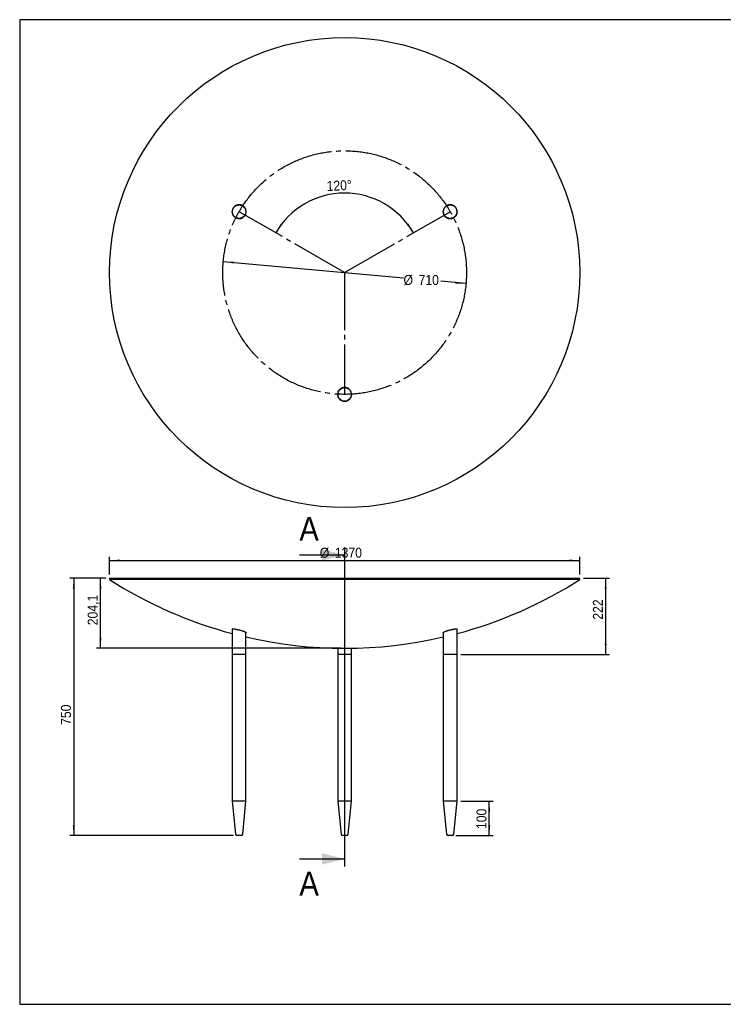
# Model space of a CAD drawing. Header units: millimetres. Extents: x 292 to 4392, y 269 to 3139.
# Tile 1 of 2: x 292 to 2342, y 269 to 3139. Entities that reach past the tile are written whole.
import ezdxf

# ---------------------------------------------------------------- set-up
doc = ezdxf.new("R2010")
doc.units = ezdxf.units.MM
doc.header["$LTSCALE"] = 11
doc.linetypes.add('SLD-Centro', pattern=[19.05, 15.24, -1.27, 1.27, -1.27])
doc.linetypes.add('SLD-Solido', pattern=[0])
for name, color, linetype in [('PIEGHE', 6, 'SLD-Centro'), ('QUOTE', 1, 'SLD-Solido'), ('SCHIZZI', 9, 'Continuous'), ('SEZIONI', 9, 'SLD-Solido')]:
    doc.layers.add(name, color=color, linetype=linetype)
doc.styles.add('SLDTEXTSTYLE3', font='GOTHIC.TTF', dxfattribs={"width": 0.913})
doc.dimstyles.new('SLDDIMSTYLE0', dxfattribs={"dimtxt": 29.104167, "dimasz": 30.8, "dimexe": 0, "dimexo": 0.0625, "dimgap": 7.276042, "dimtad": 1, "dimdec": 1, "dimrnd": 1e-09, "dimzin": 12, "dimdsep": 46, "dimtxsty": 'SLDTEXTSTYLE3', "dimsah": 1, "dimcen": 0.09, "dimadec": 0, "dimazin": 3, "dimtfac": 1, "dimtdec": 1, "dimtofl": 0, "dimtmove": 0, "dimatfit": 3, "dimfxl": 1, "dimfrac": 2, "dimtolj": 1, "dimtzin": 12, "dimarcsym": 0})
doc.dimstyles.new('SLDDIMSTYLE3', dxfattribs={"dimtxt": 29.104167, "dimasz": 30.8, "dimexe": 0, "dimexo": 0.0625, "dimgap": 7.276042, "dimtad": 0, "dimtih": 1, "dimtoh": 1, "dimdec": 1, "dimrnd": 1e-09, "dimzin": 12, "dimdsep": 46, "dimtxsty": 'SLDTEXTSTYLE3', "dimsah": 1, "dimcen": 0, "dimadec": 0, "dimazin": 3, "dimtfac": 1, "dimtdec": 1, "dimtmove": 0, "dimatfit": 3, "dimfxl": 1, "dimfrac": 2, "dimtolj": 1, "dimtzin": 12, "dimarcsym": 0})
doc.dimstyles.new('SLDDIMSTYLE4', dxfattribs={"dimtxt": 29.104167, "dimasz": 30.8, "dimexe": 0, "dimexo": 0.0625, "dimgap": 7.276042, "dimtad": 1, "dimdec": 4, "dimlfac": 11, "dimzin": 12, "dimdsep": 46, "dimtxsty": 'SLDTEXTSTYLE3', "dimsah": 1, "dimcen": 0.09, "dimadec": 1, "dimazin": 3, "dimtfac": 1, "dimtdec": 1, "dimtofl": 0, "dimtmove": 0, "dimatfit": 3, "dimfxl": 1, "dimfrac": 2, "dimtolj": 1, "dimtzin": 12, "dimarcsym": 0})

# ---------------------------------------------------------------- blocks, each defined once
blk = doc.blocks.new('_D')
at = {"layer": 'QUOTE', "transparency": 16777216}
for p, q in [((1577.1, 860.5), (1671, 860.5)), ((1660, 760.5), (1660, 860.5)), ((1562.6, 760.5), (1671, 760.5))]:
    blk.add_line(p, q, dxfattribs=at)
for points in [[(1660, 860.5), (1657.3, 829.7), (1662.8, 829.7)], [(1660, 760.5), (1662.8, 791.3), (1657.3, 791.3)]]:
    blk.add_solid(points, dxfattribs=at)
at = {"layer": 'QUOTE', "transparency": 16777216, "insert": (1622.8, 779.5), "char_height": 29.1, "attachment_point": 1, "rotation": 90, "style": 'SLDTEXTSTYLE3'}
blk.add_mtext('100', dxfattribs=at)
blk = doc.blocks.new('_D_1')
at = {"layer": 'QUOTE', "transparency": 16777216}
for p, q in [((542.6, 1510.5), (438.2, 1510.5)), ((449.2, 1510.5), (449.2, 760.5)), ((914.7, 760.5), (438.2, 760.5))]:
    blk.add_line(p, q, dxfattribs=at)
for points in [[(449.2, 1510.5), (446.5, 1479.7), (452, 1479.7)], [(449.2, 760.5), (452, 791.3), (446.5, 791.3)]]:
    blk.add_solid(points, dxfattribs=at)
at = {"layer": 'QUOTE', "transparency": 16777216, "insert": (412, 1083.1), "char_height": 29.1, "attachment_point": 1, "rotation": 90, "style": 'SLDTEXTSTYLE3'}
blk.add_mtext('750', dxfattribs=at)
blk = doc.blocks.new('_D_2')
at = {"layer": 'QUOTE', "transparency": 16777216}
for p, q in [((553.6, 1521.5), (553.6, 1573.3)), ((553.6, 1562.3), (1923.6, 1562.3)), ((1923.6, 1521.5), (1923.6, 1573.3))]:
    blk.add_line(p, q, dxfattribs=at)
for points in [[(553.6, 1562.3), (584.4, 1559.5), (584.4, 1565)], [(1923.6, 1562.3), (1892.8, 1565), (1892.8, 1559.5)]]:
    blk.add_solid(points, dxfattribs=at)
at = {"layer": 'QUOTE', "transparency": 16777216, "char_height": 29.1, "attachment_point": 1, "style": 'SLDTEXTSTYLE3'}
for s, insert in [('%%c', (1166.2, 1599.5)), ('1370', (1210.1, 1599.5))]:
    blk.add_mtext(s, dxfattribs=dict(at, insert=insert))
blk = doc.blocks.new('_D_3')
at = {"layer": 'QUOTE', "transparency": 16777216}
for p, q in [((1934.6, 1510.5), (2010.1, 1510.5)), ((1999.1, 1510.5), (1999.1, 1288.5)), ((1577.1, 1288.5), (2010.1, 1288.5))]:
    blk.add_line(p, q, dxfattribs=at)
for points in [[(1999.1, 1510.5), (1996.4, 1479.7), (2001.9, 1479.7)], [(1999.1, 1288.5), (2001.9, 1319.3), (1996.4, 1319.3)]]:
    blk.add_solid(points, dxfattribs=at)
at = {"layer": 'QUOTE', "transparency": 16777216, "insert": (1962, 1389.6), "char_height": 29.1, "attachment_point": 1, "rotation": 90, "style": 'SLDTEXTSTYLE3'}
blk.add_mtext('222', dxfattribs=at)
blk = doc.blocks.new('_D_4')
at = {"layer": 'QUOTE', "transparency": 16777216}
for p, q in [((542.6, 1510.5), (516.1, 1510.5)), ((527.1, 1306.4), (527.1, 1510.5)), ((1227.6, 1306.4), (516.1, 1306.4))]:
    blk.add_line(p, q, dxfattribs=at)
for points in [[(527.1, 1510.5), (524.4, 1479.7), (529.9, 1479.7)], [(527.1, 1306.4), (529.9, 1337.2), (524.4, 1337.2)]]:
    blk.add_solid(points, dxfattribs=at)
at = {"layer": 'QUOTE', "transparency": 16777216, "insert": (489.9, 1373.5), "char_height": 29.1, "attachment_point": 1, "rotation": 90, "style": 'SLDTEXTSTYLE3'}
blk.add_mtext('204,1', dxfattribs=at)
blk = doc.blocks.new('_D_5')
at = {"layer": 'QUOTE', "transparency": 16777216}
for p, q in [((885.1, 2433.6), (1410.2, 2386)), ((1592.2, 2369.5), (1518.6, 2376.1))]:
    blk.add_line(p, q, dxfattribs=at)
for points in [[(885.1, 2433.6), (915.5, 2428.1), (916, 2433.6)], [(1592.2, 2369.5), (1561.8, 2375), (1561.3, 2369.5)]]:
    blk.add_solid(points, dxfattribs=at)
at = {"layer": 'QUOTE', "transparency": 16777216, "char_height": 29.1, "attachment_point": 1, "style": 'SLDTEXTSTYLE3'}
for s, insert in [('%%c', (1410.2, 2394.5)), ('710', (1454.1, 2394.5))]:
    blk.add_mtext(s, dxfattribs=dict(at, insert=insert))
blk = doc.blocks.new('_D_6')
at = {"layer": 'QUOTE', "transparency": 16777216}
blk.add_arc((1238.6, 2401.5), 231.7, 30, 150, dxfattribs=at)
for points in [[(1038, 2517.4), (1057.4, 2541.5), (1052.8, 2544.5)], [(1439.3, 2517.4), (1424.4, 2544.5), (1419.9, 2541.5)]]:
    blk.add_solid(points, dxfattribs=at)
at = {"layer": 'QUOTE', "transparency": 16777216, "insert": (1185.4, 2668.1), "char_height": 29.1, "attachment_point": 1, "rotation": 2.8389, "style": 'SLDTEXTSTYLE3'}
blk.add_mtext('120°', dxfattribs=at)

msp = doc.modelspace()

# ---------------------------------------------------------------- linework, layer by layer
for p, q in [((553.6441798, 1510.5228741), (553.6441798, 1508.5228741)), ((553.6441798, 1510.5228741), (1923.6441798, 1510.5228741)), ((554.9893612, 1508.5228741), (553.6441798, 1506.4156278)), ((553.6441798, 1508.5228741), (1923.6441798, 1508.5228741)), ((1923.6441798, 1506.4156278), (553.6441798, 1506.4156278)), ((1923.6441798, 1506.4156278), (1922.2989984, 1508.5228741)), ((1923.6441798, 1508.5228741), (1923.6441798, 1510.5228741)), ((911.2051614, 1362.1180462), (911.2051614, 1288.5228741)), ((951.2051614, 1288.5228741), (951.2051614, 1352.0577883)), ((1526.0831981, 1352.0577883), (1526.0831981, 1288.5228741)), ((1566.0831981, 1288.5228741), (1566.0831981, 1362.1180462)), ((1218.6441798, 1306.5727389), (1218.6441798, 1288.5228741)), ((1258.6441798, 1288.5228741), (1258.6441798, 1306.5727389)), ((911.2051614, 1288.5228741), (911.2051614, 860.5228741)), ((951.2051614, 1288.5228741), (911.2051614, 1288.5228741)), ((951.2051614, 860.5228741), (951.2051614, 1288.5228741)), ((1218.6441798, 1288.5228741), (1218.6441798, 860.5228741)), ((1258.6441798, 1288.5228741), (1218.6441798, 1288.5228741)), ((1258.6441798, 860.5228741), (1258.6441798, 1288.5228741)), ((1526.0831981, 1288.5228741), (1526.0831981, 860.5228741)), ((1566.0831981, 1288.5228741), (1526.0831981, 1288.5228741)), ((1566.0831981, 860.5228741), (1566.0831981, 1288.5228741)), ((911.2051614, 860.5228741), (920.7549133, 765.0253555)), ((951.2051614, 860.5228741), (911.2051614, 860.5228741)), ((941.6554096, 765.0253555), (951.2051614, 860.5228741)), ((1218.6441798, 860.5228741), (1228.1939316, 765.0253555)), ((1258.6441798, 860.5228741), (1218.6441798, 860.5228741)), ((1249.0944279, 765.0253555), (1258.6441798, 860.5228741)), ((1526.0831981, 860.5228741), (1535.63295, 765.0253555)), ((1566.0831981, 860.5228741), (1526.0831981, 860.5228741)), ((1556.5334462, 765.0253555), (1566.0831981, 860.5228741)), ((936.6802236, 760.5228741), (925.7300992, 760.5228741)), ((1244.119242, 760.5228741), (1233.1691176, 760.5228741)), ((1551.5582603, 760.5228741), (1540.6081359, 760.5228741))]:
    msp.add_line(p, q)
for centre, radius in [((1238.6441798, 2401.539647), 685), ((931.2051614, 2579.039647), 20), ((1546.0831981, 2579.039647), 20), ((1238.6441798, 2046.539647), 20)]:
    msp.add_circle(centre, radius)
for centre, radius, start, end in [((1238.6441798, 2579.4781278), 1273.0625, 237.4474741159, 255.0956733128), ((1238.6441798, 2579.4781278), 1273.0625, 284.9043266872, 302.5525258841), ((1238.6441798, 2579.4781278), 1273.0625, 256.9509289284, 283.0490710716), ((925.7300992, 765.5228741), 5, 185.7105931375, 270), ((936.6802236, 765.5228741), 5, 270, 354.2894068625), ((1233.1691176, 765.5228741), 5, 185.7105931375, 270), ((1244.119242, 765.5228741), 5, 270, 354.2894068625), ((1540.6081359, 765.5228741), 5, 185.7105931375, 270), ((1551.5582603, 765.5228741), 5, 270, 354.2894068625)]:
    msp.add_arc(centre, radius, start, end)
for points, knots in [([(918.5690555, 2563.2799253), (918.1326985, 2563.6476878), (917.2570362, 2564.3856973), (916.0567297, 2565.6414753), (914.9470499, 2567.0069871), (913.9630045, 2568.4674815), (912.8252318, 2570.5182958), (911.9536787, 2572.7225893), (911.3853443, 2575.0091601), (911.0210924, 2577.313846), (910.9545965, 2579.6545145), (911.19264, 2581.9599134), (911.6179516, 2584.1954799), (912.3159585, 2586.354243), (913.2716742, 2588.3863998), (914.3757028, 2590.3047216), (915.6995707, 2592.0682812), (917.2182908, 2593.6444829), (918.852629, 2595.0867148), (920.6478458, 2596.3212177), (922.572328, 2597.3263421), (924.5860455, 2598.1791288), (926.6978861, 2598.783646), (928.8671987, 2599.126719), (931.0903625, 2599.2935107), (933.3372915, 2599.1816828), (935.5555064, 2598.7900858), (937.7694107, 2598.2038667), (939.9159615, 2597.3293792), (941.9325188, 2596.1855621), (943.3748992, 2595.1936913), (944.73474, 2594.0741846), (946.008371, 2592.8232284), (947.1642023, 2591.4654529), (948.5362977, 2589.5329459), (949.6541206, 2587.4184951), (950.4738162, 2585.1882775), (951.0888624, 2582.9188119), (951.4072782, 2580.5811208), (951.4144095, 2578.24462), (951.2245782, 2575.9566223), (950.7500026, 2573.7148611), (950.0004696, 2571.5747369), (949.0902607, 2569.5378088), (947.9422934, 2567.634635), (946.5792975, 2565.902706), (945.0913364, 2564.2994211), (943.4236658, 2562.8894226), (941.6060828, 2561.6975345), (939.6911529, 2560.6520685), (937.6579292, 2559.8436401), (935.5441907, 2559.2882286), (933.3644477, 2558.9017653), (931.13677, 2558.7861567), (928.9098346, 2558.9468658), (926.6670782, 2559.2982388), (924.4625819, 2559.937957), (922.5425593, 2560.7721674), (921.0341992, 2561.5601019), (919.7597635, 2562.3578983), (918.8678568, 2563.048548), (918.5690555, 2563.2799253)], [0, 0, 0, 0, 0.0137462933, 0.0275854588, 0.0417200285, 0.055958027, 0.0697049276, 0.0976856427, 0.111959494, 0.1253439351, 0.1526015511, 0.1665150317, 0.1793649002, 0.2055254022, 0.2188715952, 0.2313594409, 0.2567642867, 0.269711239, 0.2821521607, 0.3074428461, 0.3203186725, 0.3330255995, 0.3588451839, 0.3719826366, 0.3851589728, 0.4119309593, 0.4255528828, 0.4392201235, 0.4669998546, 0.4811426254, 0.4951107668, 0.5091756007, 0.5235473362, 0.5380261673, 0.5519495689, 0.5802914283, 0.5947502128, 0.608288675, 0.6358591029, 0.6499320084, 0.6629349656, 0.6894107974, 0.7029208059, 0.7154953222, 0.7410824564, 0.7541266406, 0.7665549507, 0.7918254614, 0.804694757, 0.8172958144, 0.8429033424, 0.8559348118, 0.8689508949, 0.8953968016, 0.9088521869, 0.92236952, 0.9498401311, 0.9638221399, 0.9728035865, 0.9908888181, 1, 1, 1, 1]), ([(1531.7361932, 2564.8198211), (1531.3679517, 2565.2096355), (1530.2507327, 2566.3923055), (1528.9833865, 2568.1917502), (1527.9371967, 2570.1136388), (1527.0528237, 2572.1148759), (1526.4144893, 2574.2139513), (1526.0392631, 2576.3618684), (1525.8386096, 2578.5319334), (1525.9011576, 2580.7126106), (1526.2260855, 2582.8646875), (1526.7291925, 2585.0048491), (1527.4948614, 2587.079809), (1528.509324, 2589.0461454), (1529.701474, 2590.9522695), (1531.1375973, 2592.7115569), (1532.7857201, 2594.2777399), (1534.5884507, 2595.7208705), (1536.5862175, 2596.9350148), (1538.7237321, 2597.8787057), (1540.3897554, 2598.4470517), (1542.1064543, 2598.8709705), (1543.8789414, 2599.1462312), (1545.6631059, 2599.2613784), (1548.0315422, 2599.2056997), (1550.3903019, 2598.8388834), (1552.6613161, 2598.1656952), (1554.835518, 2597.3090102), (1556.8853093, 2596.1795162), (1558.7502823, 2594.8058352), (1560.4601054, 2593.3064873), (1561.9655518, 2591.6115297), (1563.2316421, 2589.7588529), (1564.3248668, 2587.8357948), (1565.1735209, 2585.8017271), (1565.7622483, 2583.6945613), (1566.1771352, 2581.5550369), (1566.3314619, 2579.3818747), (1566.2225601, 2577.2133275), (1565.9369967, 2575.0445293), (1565.3874215, 2572.9167556), (1564.5830809, 2570.8719137), (1563.5991942, 2568.8698395), (1562.362673, 2566.9885238), (1560.8992405, 2565.2740544), (1559.2701188, 2563.6622366), (1557.4263838, 2562.2548892), (1555.4163421, 2561.0966217), (1553.8290291, 2560.3565412), (1552.1737505, 2559.7525312), (1550.4487775, 2559.2895866), (1548.6917944, 2558.982547), (1546.3302373, 2558.7809219), (1543.941208, 2558.8906791), (1541.6039333, 2559.3160043), (1539.3371879, 2559.9373084), (1537.1626007, 2560.8486136), (1535.3153261, 2561.9278779), (1533.9225895, 2562.8827682), (1532.7843181, 2563.7966049), (1531.9992975, 2564.5629694), (1531.7361932, 2564.8198211)], [0, 0, 0, 0, 0.0124486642, 0.0377683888, 0.0506705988, 0.0631193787, 0.0884385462, 0.101337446, 0.1138423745, 0.1392587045, 0.1521955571, 0.1650427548, 0.1911460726, 0.2044272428, 0.2177665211, 0.2448717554, 0.2586650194, 0.2724546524, 0.3004884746, 0.3147645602, 0.3287593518, 0.3428521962, 0.3572575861, 0.3717725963, 0.3856079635, 0.4137761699, 0.4281501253, 0.4415232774, 0.4687580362, 0.4826598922, 0.4954979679, 0.5216340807, 0.5349675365, 0.5474501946, 0.5728439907, 0.5857849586, 0.5982288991, 0.6235253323, 0.6364038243, 0.6491204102, 0.6749594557, 0.688106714, 0.7012956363, 0.7280933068, 0.741728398, 0.7554060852, 0.7832074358, 0.7973615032, 0.8113330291, 0.8254013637, 0.8397770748, 0.8542600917, 0.8681776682, 0.8965081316, 0.9109614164, 0.9244874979, 0.9520328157, 0.9660929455, 0.9745060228, 0.9914555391, 1, 1, 1, 1]), ([(1224.7313171, 2061.1845182), (1225.1334658, 2061.5484286), (1226.3531536, 2062.6521422), (1228.2079359, 2063.8958796), (1230.1921395, 2064.9122137), (1232.2619768, 2065.7614139), (1234.4392081, 2066.3538291), (1236.656473, 2066.6647238), (1238.869311, 2066.7905126), (1241.0790852, 2066.6458604), (1243.2370247, 2066.2334217), (1245.3419219, 2065.6508435), (1247.3592534, 2064.8198052), (1249.2532363, 2063.7552368), (1251.0647547, 2062.535032), (1252.7209184, 2061.0990991), (1254.1893942, 2059.473973), (1255.5387661, 2057.7103738), (1256.6687881, 2055.7775449), (1257.5512427, 2053.7173062), (1258.2702062, 2051.5548978), (1258.7136905, 2049.2928499), (1258.8640815, 2046.9911883), (1258.8156951, 2044.6553142), (1258.4600346, 2042.3168178), (1257.8007668, 2040.0501898), (1257.1592519, 2038.3997129), (1256.3761556, 2036.8093072), (1255.44149, 2035.2705131), (1254.3793373, 2033.8315118), (1252.817899, 2032.0643757), (1251.0326548, 2030.5069041), (1249.0751452, 2029.2119145), (1247.0481284, 2028.1092438), (1244.9008169, 2027.2721212), (1242.6873636, 2026.7242299), (1240.4747026, 2026.3697034), (1238.244127, 2026.2895561), (1236.0408871, 2026.4854455), (1233.8816875, 2026.8566407), (1231.7879292, 2027.4839878), (1229.7964846, 2028.3559947), (1227.8778897, 2029.3876268), (1226.0941391, 2030.6458821), (1224.4781572, 2032.1083009), (1222.9682278, 2033.7160891), (1221.6580195, 2035.5097004), (1220.5775043, 2037.4525276), (1219.6464369, 2039.5123384), (1218.9752154, 2041.6966989), (1218.5859624, 2043.950912), (1218.387353, 2046.2638475), (1218.4905055, 2048.6122019), (1218.8994396, 2050.9242898), (1219.3574589, 2052.6296108), (1219.9634342, 2054.2940577), (1220.7250091, 2055.9225131), (1221.5341142, 2057.3131531), (1222.5579371, 2058.801226), (1223.5777677, 2060.0478964), (1224.4415942, 2060.8990468), (1224.7313171, 2061.1845182)], [0, 0, 0, 0, 0.0127974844, 0.0388138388, 0.0520664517, 0.0648647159, 0.09091236, 0.1041967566, 0.1167296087, 0.1422290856, 0.1552265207, 0.1676604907, 0.1929400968, 0.2058123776, 0.2184598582, 0.2441604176, 0.2572384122, 0.2703239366, 0.2969111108, 0.3104386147, 0.3240217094, 0.3516277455, 0.3656800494, 0.3796137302, 0.4079505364, 0.4223883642, 0.4363499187, 0.4504111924, 0.4647922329, 0.4792862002, 0.4929163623, 0.5206727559, 0.5348402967, 0.5479374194, 0.5746073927, 0.5882183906, 0.6008439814, 0.6265386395, 0.6396402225, 0.6520612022, 0.677319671, 0.6901847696, 0.7027310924, 0.7282287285, 0.7412050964, 0.7541431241, 0.7804301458, 0.793804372, 0.8072490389, 0.8345701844, 0.8484747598, 0.8623360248, 0.8905196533, 0.9048751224, 0.9188671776, 0.9329581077, 0.9473650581, 0.9618831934, 0.9713317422, 0.9903848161, 1, 1, 1, 1]), ([(911.2051614, 1361.7964689), (911.1277729, 1361.8982882), (910.8928553, 1362.2073668), (911.1358411, 1362.5662617), (911.9045374, 1362.8597835), (913.2115119, 1362.9831891), (914.9989275, 1362.9425676), (917.1842549, 1362.7500735), (919.7321414, 1362.4068783), (922.5724194, 1361.9278843), (925.6446892, 1361.3193983), (928.8997745, 1360.593202), (932.2380682, 1359.7663219), (935.6120251, 1358.8507192), (938.8884324, 1357.8762738), (942.0021061, 1356.8619509), (944.8116262, 1355.8467248), (947.2393127, 1354.8594742), (949.1688882, 1353.9395592), (950.5575957, 1353.1157905), (951.3000041, 1352.4281157), (951.5231995, 1351.9601401), (951.2765137, 1351.7835381), (951.2051614, 1351.7324571)], [0, 0, 0, 0, 0.0250305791, 0.0759818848, 0.1248869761, 0.1737878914, 0.2212743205, 0.26876298, 0.3160316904, 0.36330703, 0.4115626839, 0.4598266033, 0.5098637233, 0.5599077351, 0.6118327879, 0.6637602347, 0.7168719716, 0.7699794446, 0.8229671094, 0.8759448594, 0.9274914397, 0.979027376, 1, 1, 1, 1]), ([(1526.0831981, 1351.6604601), (1526.0750172, 1351.6638003), (1525.8325868, 1351.7627828), (1525.8462887, 1352.090119), (1526.1549505, 1352.6389468), (1527.0617605, 1353.3255704), (1528.4673928, 1354.1172751), (1530.3803161, 1354.9992828), (1532.7662677, 1355.9566498), (1535.5674559, 1356.9568099), (1538.7222492, 1357.977487), (1542.1285133, 1358.978876), (1545.6746082, 1359.9293855), (1549.2419098, 1360.7926805), (1552.6871738, 1361.5380138), (1555.9122725, 1362.1418443), (1558.7951678, 1362.588619), (1561.276132, 1362.8684712), (1563.2951777, 1362.9854357), (1564.8135979, 1362.9360824), (1565.8406892, 1362.7383954), (1566.2900034, 1362.3803292), (1566.3647726, 1362.0466519), (1566.1250125, 1361.7998943), (1566.0831981, 1361.7568596)], [0, 0, 0, 0, 0.0016406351, 0.0486182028, 0.0956030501, 0.1438497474, 0.1921044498, 0.2422053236, 0.2923119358, 0.3441343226, 0.3959571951, 0.448596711, 0.5012299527, 0.5533117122, 0.6053826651, 0.6557380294, 0.7060837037, 0.7544027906, 0.8027179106, 0.8496587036, 0.8966018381, 0.9433584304, 0.9901216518, 1, 1, 1, 1])]:
    msp.add_open_spline(points, degree=3, knots=knots)
at = {"layer": 'PIEGHE', "color": 6, "true_color": 0xff00ff}
for q in [(931.2051614, 2579.039647), (1546.0831981, 2579.039647), (1238.6441798, 2046.539647)]:
    msp.add_line((1238.6441798, 2401.539647), q, dxfattribs=at)
msp.add_circle((1238.6441798, 2401.539647), 355, dxfattribs=at)
at = {"layer": 'SCHIZZI', "color": 7, "true_color": 0xffffff}
msp.add_lwpolyline([(4391.8891472, 268.6331286), (4391.6928669, 3138.6331286), (291.8891472, 3138.6331286), (291.8891472, 268.6331286)], close=True, dxfattribs=at)
at = {"layer": 'SEZIONI', "linetype": 'SLD-Solido'}
for p, q in [((1106.6441798, 1578.5228741), (1238.6441798, 1578.5228741)), ((1106.6441798, 692.5228741), (1238.6441798, 692.5228741))]:
    msp.add_line(p, q, dxfattribs=at)
at = {"layer": 'SEZIONI'}
msp.add_line((1238.6441798, 1600.5228741), (1238.6441798, 670.5228741), dxfattribs=at)
for points in [[(1238.6441798, 1578.5228741), (1172.6441798, 1595.0228741), (1172.6441798, 1562.0228741)], [(1238.6441798, 692.5228741), (1172.6441798, 709.0228741), (1172.6441798, 676.0228741)]]:
    msp.add_solid(points, dxfattribs=at)

# ---------------------------------------------------------------- texts
at = {"layer": 'SEZIONI', "char_height": 69.85, "attachment_point": 1, "style": 'SLDTEXTSTYLE3'}
for insert in [(1106.6441798, 1689.4421798), (1106.6441798, 655.5867453)]:
    msp.add_mtext('A', dxfattribs=dict(at, insert=insert))

# ---------------------------------------------------------------- dimensions: what is measured, and where the dimension line sits
at = {"layer": 'QUOTE'}
dim = msp.add_angular_dim_2l(base=(1238.6441798, 2633.2240729), line1=((1546.0831981, 2579.039647), (1238.6441798, 2401.539647)), line2=((931.2051614, 2579.039647), (1238.6441798, 2401.539647)), dimstyle='SLDDIMSTYLE4', dxfattribs=at)
dim.commit()
dim.dimension.update_dxf_attribs({"geometry": '_D_6', "text_midpoint": (1227.1694355, 2632.9397409), "dimtype": 162})
dim = msp.add_diameter_dim_2p(p1=(1592.1916423, 2369.4586291), p2=(885.0967172, 2433.620665), dimstyle='SLDDIMSTYLE3', dxfattribs=at)
dim.commit()
dim.dimension.update_dxf_attribs({"geometry": '_D_5', "text_midpoint": (1464.3796368, 2381.0564542), "dimtype": 163})
dim = msp.add_linear_dim(base=(1923.6441798, 1562.2910792), p1=(553.6441798, 1510.5228741), p2=(1923.6441798, 1510.5228741), angle=0, text='%%c<>', dimstyle='SLDDIMSTYLE0', dxfattribs=at)
dim.commit()
dim.dimension.update_dxf_attribs({"geometry": '_D_2', "text_midpoint": (1231.1824724, 1562.2910792), "dimtype": 160})
for base, p1, p2, picture, middle in [((449.2218008, 760.5228741), (553.6441798, 1510.5228741), (925.7300992, 760.5228741), '_D_1', (449.2218008, 1115.3348942)), ((527.1236431, 1510.5228741), (1238.6441798, 1306.4156278), (553.6441798, 1510.5228741), '_D_4', (527.1236431, 1421.8292157)), ((1999.1446474, 1288.5228741), (1923.6441798, 1510.5228741), (1566.0831981, 1288.5228741), '_D_3', (1999.1446474, 1421.8292157)), ((1660.0138473, 860.5228741), (1551.5582603, 760.5228741), (1566.0831981, 860.5228741), '_D', (1660.0138473, 811.7309305))]:
    dim = msp.add_linear_dim(base=base, p1=p1, p2=p2, angle=90, dimstyle='SLDDIMSTYLE0', dxfattribs=at)
    dim.commit()
    dim.dimension.update_dxf_attribs({"geometry": picture, "text_midpoint": middle, "dimtype": 160})

doc.saveas('drawing.dxf')
